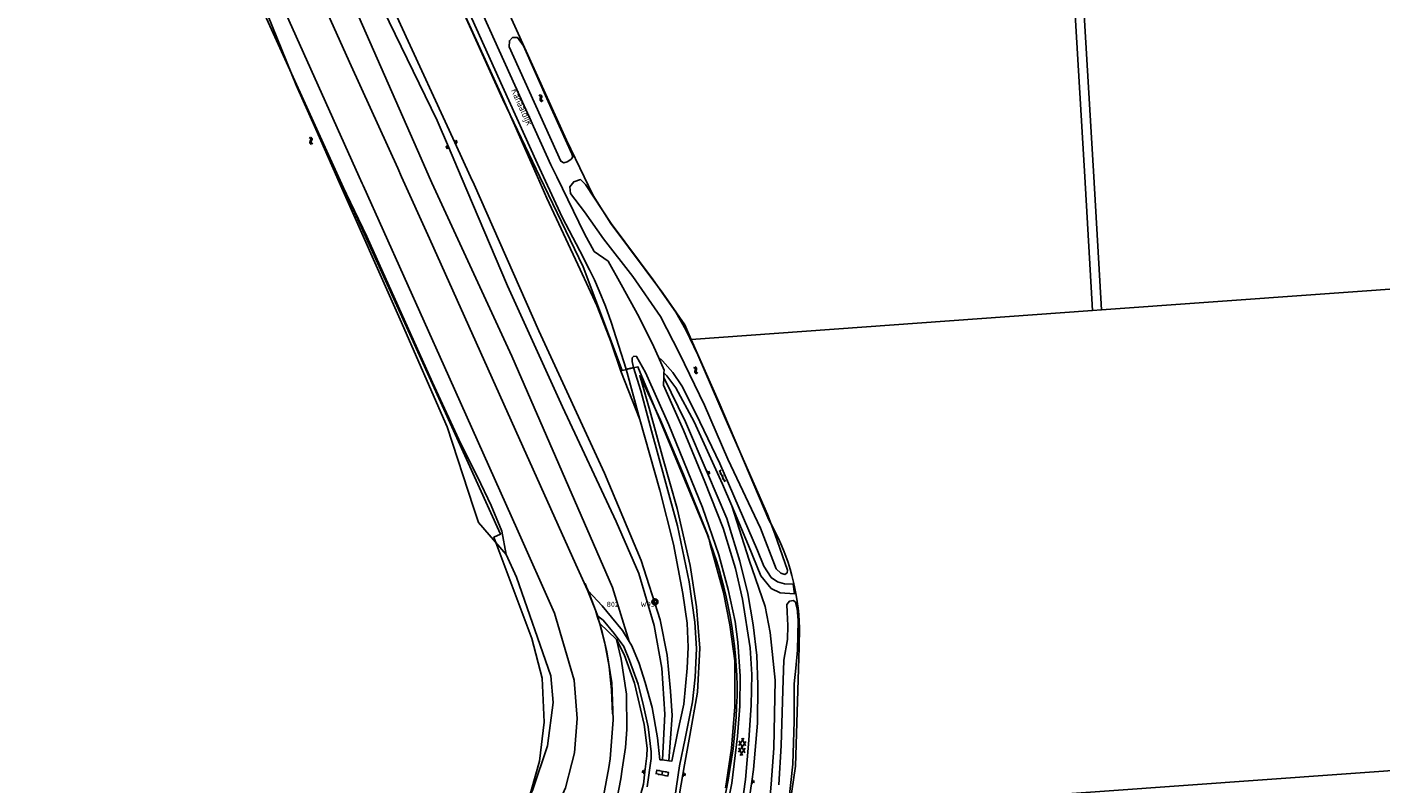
# Model space of a CAD drawing. Header units: metres. Extents: x 51973 to 58000, y 375000 to 380663.
# Tile 34 of 56: x 56044 to 56520, y 378286 to 378553. Entities that reach past the tile are written whole.
import ezdxf
from ezdxf.enums import TextEntityAlignment as Align

# ---------------------------------------------------------------- set-up
doc = ezdxf.new("R2010")
doc.units = ezdxf.units.M
doc.header["$LTSCALE"] = 0.1
doc.layers.get('0').update_dxf_attribs({"linetype": 'CONTINUOUS'})
doc.layers.add('B-WA-OG-TOPOGRAFIE-G', color=253, linetype='CONTINUOUS')
doc.styles.add('ISO', font='isocp.shx', dxfattribs={"height": 1.8})

# ---------------------------------------------------------------- blocks, each defined once
blk = doc.blocks.new('M01')
at = {"color": 0}
for radius in [1.05, 0.625]:
    blk.add_circle((0, 0), radius, dxfattribs=at)
blk = doc.blocks.new('S022')
at = {"color": 0}
for p, q in [((0.01, 1.15), (0.31, 1.15)), ((0.31, -2.3), (0.31, 2.3)), ((0.31, 2.1), (1.51, 2.1)), ((0.31, 0), (1.51, 0)), ((1.51, -2.3), (1.51, 2.3)), ((1.51, 1.05), (1.81, 1.05)), ((0.01, -1.15), (0.31, -1.15)), ((0.31, -2.1), (1.51, -2.1)), ((1.51, -1.05), (1.81, -1.05))]:
    blk.add_line(p, q, dxfattribs=at)
blk = doc.blocks.new('S016')
at = {"color": 0, "linetype": 'Continuous'}
for points in [[(0.01, -0.38), (2.65, 1.15)], [(2.65, -1.15), (0.01, 0.38)], [(5.07, -1.15), (1.09, 1.15)], [(1.09, -1.15), (5.07, 1.15)], [(6.16, -0.38), (3.51, 1.15)], [(3.51, -1.15), (6.16, 0.37)]]:
    blk.add_lwpolyline(points, dxfattribs=at)
blk = doc.blocks.new('S026')
at = {"color": 0}
for p, q in [((0, 0), (4.4, 0)), ((0.2, 0.5), (0.2, 0)), ((1.2, 0), (1.2, -0.5)), ((2.2, 0.5), (2.2, 0)), ((3.2, 0), (3.2, -0.5)), ((4.2, 0.5), (4.2, 0))]:
    blk.add_line(p, q, dxfattribs=at)
blk = doc.blocks.new('S05')
at = {"color": 0}
for p, q in [((0.08, 0.3), (0.38, 0.59)), ((0.11, -0.19), (0.41, 0.09)), ((0.38, 0.59), (0.68, 0.71)), ((0.41, 0.09), (0.71, 0.21)), ((0.68, 0.71), (1.01, 0.62)), ((0.71, 0.21), (1.02, 0.12)), ((1.01, 0.62), (1.33, 0.37)), ((1.02, 0.12), (1.36, -0.12)), ((1.33, 0.37), (1.66, 0.13)), ((1.66, 0.13), (1.97, 0.04)), ((1.97, 0.04), (2.28, 0.16)), ((2.28, 0.16), (2.58, 0.44)), ((1.36, -0.12), (1.68, -0.37)), ((1.68, -0.37), (2, -0.46)), ((2, -0.46), (2.31, -0.33)), ((2.31, -0.33), (2.61, -0.05))]:
    blk.add_line(p, q, dxfattribs=at)
blk = doc.blocks.new('S04')
at = {"color": 0}
for p, q in [((0, 0.5), (0.5, 0.5)), ((0, 0.25), (1, 0.25)), ((0, 0), (0.5, 0)), ((0, -0.25), (1, -0.25)), ((0, -0.5), (0.5, -0.5))]:
    blk.add_line(p, q, dxfattribs=at)

msp = doc.modelspace()

# ---------------------------------------------------------------- linework, layer by layer
at = {"layer": 'B-WA-OG-TOPOGRAFIE-G'}
for points in [[(56138.358, 378532.292), (56108.056, 378607.021), (56088.715, 378648.362), (56066.554, 378695.291), (56060.892, 378708.984), (56059.132, 378714.688), (56057.656, 378721.393), (56056.432, 378729.051), (56054.93, 378744.567), (56054.118, 378775.137), (56053.718, 378814.401), (56053.55, 378830.943), (56053.039, 378894.355), (56052.942, 378972.694), (56052.762, 379000)], [(56043.582, 378882.821), (56044.247, 378739.953), (56153.218, 378500)], [(56130.854, 378706.399), (56140.986, 378683.323), (56164.244, 378631.065), (56211.141, 378527.163), (56224.178, 378500)], [(56158.859, 378678.421), (56186.937, 378615.781), (56233.602, 378512.871), (56239.819, 378500)], [(56150.28, 378676.804), (56156.215, 378663.618), (56156.894, 378662.109), (56158.395, 378658.772), (56180.817, 378608.944), (56202.738, 378560.268), (56228.113, 378504.143), (56230.124, 378500)], [(56405.54, 378677.24), (56416.079, 378500)], [(56408.737, 378677.193), (56419.273, 378500)], [(56126.975, 378607.458), (56157.761, 378539.058), (56174.123, 378502.965), (56175.467, 378500)], [(56196.478, 378500), (56192.003, 378510.548), (56188.069, 378519.823), (56166.941, 378563.296), (56149.477, 378602.11)], [(56152.704, 378603.204), (56175.073, 378553.629), (56194.226, 378512.06), (56199.783, 378500)], [(56185.163, 378500), (56182.333, 378506.447), (56157.823, 378562.288), (56140.481, 378600.179)], [(56179.738, 378596.678), (56210.394, 378529.242), (56223.37, 378500)], [(56225.431, 378500), (56223.33, 378504.557), (56211.039, 378531.751), (56189.976, 378578.476)], [(56160.537, 378500), (56126.477, 378575.855)], [(56218.376, 378546.117), (56216.323, 378549.016), (56214.573, 378549.041), (56213.458, 378547.897), (56213.41, 378545.748), (56231.625, 378505.468), (56232.67, 378504.853), (56233.831, 378505.202), (56235.084, 378506.024), (56235.789, 378506.895), (56235.452, 378508.104), (56227.097, 378526.514), (56218.376, 378546.117)], [(56152.643, 378500), (56145.248, 378516.717), (56138.358, 378532.292)], [(56153.199, 378500), (56145.248, 378516.717)], [(56215.911, 378358.95), (56212.378, 378366.969), (56202.533, 378378.276), (56200.862, 378383.559), (56191.551, 378411.953), (56175.031, 378449.724), (56153.016, 378499.156), (56152.643, 378500)], [(56212.378, 378366.969), (56210.745, 378375.175), (56206.995, 378384.191), (56202.21, 378394.361), (56196.301, 378405.98), (56186.356, 378427.484), (56163.205, 378478.963), (56153.199, 378500)], [(56153.218, 378500), (56210.359, 378374.176), (56207.991, 378373.102), (56221.326, 378337.33), (56224.964, 378323.447), (56225.655, 378307.873), (56224.084, 378294.227), (56218.136, 378273.446), (56210.431, 378257.608), (56204.86, 378250.235), (56156.522, 378194.394)], [(56237.287, 378309.197), (56236.292, 378322.734), (56229.311, 378346.316), (56216.108, 378376.175), (56190.585, 378433.002), (56161.916, 378496.928), (56161.592, 378497.65), (56160.537, 378500)], [(56175.467, 378500), (56185.337, 378478.229), (56215.637, 378410.77), (56236.911, 378363.476), (56241.007, 378354.407)], [(56255.662, 378336.294), (56249.796, 378355.363), (56214.28, 378436.757), (56186.09, 378497.889), (56185.163, 378500)], [(56267.336, 378294.594), (56268.159, 378310.731), (56267.131, 378326.93), (56264.433, 378341.982), (56259.012, 378360.245), (56251.094, 378378.532), (56232.209, 378418.974), (56212.766, 378461.603), (56196.478, 378500)], [(56199.783, 378500), (56201.021, 378497.313), (56223.822, 378445.682), (56246.987, 378395.596), (56259.895, 378364.846), (56266.537, 378343.9), (56269, 378331.504), (56270.165, 378318.808), (56270.735, 378310.246), (56269.568, 378294.309)], [(56223.37, 378500), (56226.699, 378492.497), (56238.406, 378467.307), (56244.296, 378454.635), (56249.213, 378441.992), (56252.657, 378431.553), (56259.374, 378414.513)], [(56224.178, 378500), (56239.41, 378468.265), (56253.169, 378431.705), (56258.728, 378433.079), (56283.203, 378373.862)], [(56232.024, 378485.699), (56225.431, 378500)], [(56230.124, 378500), (56239.911, 378479.841), (56243.337, 378473.701)], [(56306.968, 378374.199), (56311.431, 378361.45), (56311.314, 378360.553), (56310.496, 378359.94), (56309.043, 378360.339), (56307.476, 378361.861), (56301.858, 378376.258), (56290.406, 378400.529), (56282.165, 378419.503), (56273.366, 378437.687), (56266.641, 378450.737), (56256.96, 378464.807), (56246.581, 378478.176), (56239.887, 378487.651), (56235.021, 378494.125), (56234.745, 378496.43), (56236.118, 378498.167), (56238.492, 378499.018), (56240.29, 378497.222), (56249.361, 378483.49), (56264.146, 378463.698), (56272.075, 378452.31), (56275.639, 378446.096), (56279.789, 378437.316), (56289.509, 378414.953), (56304.386, 378381.048), (56306.968, 378374.199)], [(56239.819, 378500), (56243.021, 378493.372), (56249.133, 378483.565), (56267.517, 378458.948), (56275.273, 378447.794), (56277.509, 378442.714)], [(56416.079, 378500), (56418.88, 378452.89)], [(56419.273, 378500), (56422.061, 378453.119)], [(56290.453, 378279.256), (56291.756, 378286.469), (56293.831, 378303.04), (56294.628, 378313.607), (56294.797, 378324.147), (56293.884, 378336.1), (56292.926, 378343.412), (56290.553, 378354.668), (56287.277, 378366.877), (56281.466, 378383.498), (56269.596, 378412.618), (56261.372, 378431.069), (56258.255, 378436.717), (56257.332, 378436.839), (56256.693, 378436.167), (56256.714, 378434.968), (56257.228, 378432.794), (56254.61, 378432.185), (56249.309, 378448.775), (56247.316, 378454.39), (56245.093, 378459.806), (56243.421, 378463.74), (56241.721, 378467.203), (56238.23, 378473.944), (56232.024, 378485.699)], [(56265.995, 378436.412), (56264.387, 378440.101), (56259.166, 378450.493), (56252.838, 378462.004), (56248.19, 378470.301), (56243.337, 378473.701)], [(56422.061, 378453.119), (56694.072, 378472.647)], [(56277.509, 378442.714), (56418.88, 378452.89)], [(56418.88, 378452.89), (56422.011, 378453.115)], [(56422.011, 378453.115), (56422.061, 378453.119)], [(56277.509, 378442.714), (56287.342, 378420.38), (56304.848, 378379.139)], [(56267.906, 378430.899), (56267.948, 378431.933), (56265.995, 378436.412)], [(56267.906, 378430.899), (56268.887, 378429.907), (56272.074, 378425.619), (56278.518, 378413.645), (56286.175, 378396.872), (56288.539, 378391.694), (56291.773, 378384.106), (56297.711, 378370.174), (56302.001, 378359.504), (56305.696, 378354.995), (56308.821, 378353.515), (56313.914, 378353.127), (56313.36, 378356.502), (56310.401, 378356.616), (56307.907, 378357.307), (56305.685, 378358.894), (56303.025, 378362.844), (56300.806, 378368.35), (56287.537, 378399.052), (56279.096, 378416.633), (56274.162, 378426.322), (56270.999, 378431.059), (56267.377, 378435.15), (56265.995, 378436.412)], [(56254.61, 378432.185), (56259.374, 378414.513), (56266.426, 378389.635), (56271.242, 378370.626), (56274.551, 378353.245), (56276.052, 378342.815), (56276.409, 378334.381), (56276.03, 378326.945), (56274.893, 378314.253), (56272.844, 378304.614), (56270.627, 378294.174), (56269.568, 378294.309), (56267.336, 378294.594), (56266.471, 378294.704), (56265.666, 378302.403), (56263.764, 378313.106), (56261.3, 378321.913), (56259.147, 378328.614), (56256.568, 378334.811), (56255.662, 378336.294), (56253.274, 378340.206), (56249.421, 378344.849), (56246.097, 378348.943), (56241.184, 378354.217), (56241.007, 378354.407), (56243.756, 378347.35), (56244.568, 378345.264), (56246.49, 378343.831), (56250.341, 378339.184), (56253.746, 378334.572), (56255.806, 378329.684), (56258.782, 378321.263), (56260.676, 378313.667), (56262.28, 378306.224), (56263.425, 378297.42), (56263.353, 378295.165), (56262.018, 378285.135)], [(56271.101, 378277.422), (56273.384, 378292.545), (56275.322, 378302.132), (56277.902, 378315.111), (56278.945, 378323.726), (56279.354, 378333.884), (56278.818, 378343.137), (56276.821, 378357.366), (56272.626, 378377.102), (56268.227, 378393.329), (56263.56, 378410.534), (56259.697, 378424.589), (56257.228, 378432.794)], [(56272.665, 378278.596), (56274.518, 378289.494), (56275.101, 378292.926), (56277.025, 378303.175), (56279.69, 378318.503), (56280.494, 378333.927), (56279.407, 378348.565), (56277.154, 378363.037), (56272.563, 378383.143), (56267.645, 378400.587), (56262.913, 378417.667), (56259.394, 378429.945), (56266.69, 378414.237), (56274.807, 378395.141), (56283.605, 378373.194), (56284.19, 378370.583), (56288.878, 378353.578), (56291.073, 378342.22), (56292.824, 378329.534), (56292.861, 378313.274), (56291.721, 378298.728), (56289.922, 378286.874), (56289.608, 378284.801)], [(56267.843, 378429.345), (56267.906, 378430.899)], [(56267.731, 378426.555), (56267.843, 378429.345)], [(56267.731, 378426.555), (56274.824, 378410.75), (56282.267, 378392.533), (56288.725, 378376.284), (56293.134, 378362.028), (56295.57, 378351.234), (56298.284, 378334.102), (56298.878, 378324.731), (56298.627, 378313.955), (56297.838, 378301.574), (56296.63, 378287.748), (56294.66, 378273.423), (56293.154, 378265.16), (56292.077, 378258.706), (56291.65, 378253.722), (56291.72, 378247.725), (56292.329, 378242.791), (56293.478, 378236.61), (56295.334, 378230.322), (56298.119, 378223.248), (56300.307, 378218.574), (56305.299, 378207.909), (56308.877, 378200.265), (56309.513, 378198.905)], [(56297.997, 378281.52), (56298.797, 378287.011), (56299.423, 378291.306), (56300.835, 378307.525), (56300.996, 378321.107), (56300.597, 378331.44), (56299.357, 378342.207), (56297.438, 378353.181), (56294.576, 378364.593), (56289.996, 378379.689), (56283.208, 378395.607), (56283.089, 378395.887), (56275.461, 378413.737), (56267.843, 378429.345)], [(56291.773, 378384.106), (56297.953, 378364.962), (56303.496, 378348.619), (56305.289, 378339.534), (56307.045, 378322.671), (56306.559, 378298.703), (56305.61, 378286.075), (56305.103, 378279.333), (56303.118, 378266.797), (56301.236, 378255.976), (56301.049, 378246.768)], [(56314.487, 378352.649), (56314.052, 378354.97), (56313.548, 378357.277), (56312.976, 378359.569), (56312.336, 378361.842), (56311.628, 378364.095), (56310.854, 378366.326), (56310.014, 378368.533), (56309.108, 378370.714), (56308.137, 378372.867), (56307.103, 378374.99), (56306.007, 378377.081), (56304.848, 378379.139)], [(56288.984, 378355.448), (56288.175, 378358.563), (56287.303, 378361.662), (56286.37, 378364.742), (56285.375, 378367.803), (56284.319, 378370.843), (56283.203, 378373.862)], [(56228.015, 378324.264), (56215.911, 378358.95)], [(56241.184, 378354.217), (56240.661, 378355.468), (56240.122, 378356.713)], [(56243.756, 378347.35), (56242.525, 378350.804), (56241.184, 378354.217)], [(56293.677, 378320.804), (56293.549, 378324.305), (56293.345, 378327.802), (56293.065, 378331.293), (56292.708, 378334.778), (56292.276, 378338.254), (56291.768, 378341.72), (56291.184, 378345.174), (56290.526, 378348.614), (56289.792, 378352.04), (56288.984, 378355.448)], [(56308.376, 378285.834), (56309.179, 378299.733), (56309.763, 378319.078), (56310.172, 378329.736), (56311.396, 378336.979), (56311.576, 378341.985), (56311.31, 378346.643), (56311.185, 378349.317), (56312.111, 378350.491), (56313.548, 378350.775), (56314.249, 378350.118), (56314.781, 378347.97), (56315.139, 378343.698), (56314.885, 378333.323), (56314.29, 378326.88), (56313.763, 378321.462), (56313.741, 378316.826), (56313.779, 378308.251), (56313.34, 378293.144), (56311.811, 378279.166)], [(56315.467, 378334.284), (56315.578, 378336.585), (56315.622, 378338.889), (56315.599, 378341.193), (56315.51, 378343.495), (56315.354, 378345.794), (56315.131, 378348.087), (56314.842, 378350.373), (56314.487, 378352.649)], [(56244.568, 378345.264), (56245.198, 378342.807), (56245.278, 378342.496), (56247.017, 378335.71), (56247.806, 378332.631), (56249.488, 378321.714), (56250.011, 378308.784), (56249.006, 378294.984), (56248.456, 378291.917), (56246.645, 378281.831), (56242.564, 378269.73), (56237.82, 378259.7), (56232.693, 378250.673), (56229.646, 378245.938), (56228.976, 378244.897), (56227.666, 378242.954)], [(56245.278, 378342.496), (56244.544, 378344.932), (56243.756, 378347.35)], [(56251.196, 378337.079), (56245.198, 378342.807)], [(56247.017, 378335.71), (56246.199, 378339.117), (56245.278, 378342.496)], [(56251.196, 378337.079), (56253.853, 378331.794), (56257.486, 378321.707), (56260.932, 378307.09), (56261.98, 378298.747), (56261.853, 378296.074), (56261.168, 378290.387), (56260.648, 378286.075), (56259.739, 378282.649), (56257.541, 378277.749), (56252.111, 378268.057), (56247.369, 378261.584), (56242.148, 378255.163), (56236.311, 378250.073)], [(56236.311, 378250.073), (56242.777, 378260.01), (56248.689, 378271.417), (56251.295, 378280.668), (56252.745, 378287.986), (56253.226, 378291.343), (56254.315, 378298.944), (56254.808, 378305.38), (56254.713, 378317.732), (56252.825, 378330.125), (56251.196, 378337.079)], [(56249.772, 378310.829), (56249.462, 378319.183), (56248.542, 378327.491), (56247.017, 378335.71)], [(56311.71, 378275.64), (56314.185, 378292.454), (56315.467, 378334.284)], [(56202.945, 378250.524), (56212.566, 378265.427), (56221.657, 378284.148), (56226.887, 378299.58), (56228.888, 378314.888), (56228.015, 378324.264)], [(56288.956, 378280.266), (56289.765, 378283.895), (56290.498, 378287.54), (56291.157, 378291.199), (56291.739, 378294.872), (56292.245, 378298.555), (56292.675, 378302.248), (56293.029, 378305.95), (56293.306, 378309.657), (56293.507, 378313.37), (56293.63, 378317.086), (56293.677, 378320.804)], [(56222.448, 378260.667), (56233.182, 378284.8), (56235.46, 378293.482), (56236.415, 378297.123), (56237.287, 378309.197)], [(56311.71, 378275.64), (56702.987, 378303.744)]]:
    msp.add_lwpolyline(points, dxfattribs=at)

# ---------------------------------------------------------------- block references
for name, p, rotation in [('S05', (56225.211, 378526.471), 113.3340412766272), ('S05', (56144.053, 378511.4), 105.2450703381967), ('S04', (56192.003, 378510.548), 202.9815647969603), ('S04', (56194.226, 378512.06), 24.73891680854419), ('S05', (56279.744, 378430.685), 113.7704758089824), ('S04', (56283.208, 378395.607), 23.09129517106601), ('S026', (56287.48, 378396.582), 294.8231403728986), ('S016', (56295.675, 378302.302), 265.29819168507), ('S04', (56261.168, 378290.387), 173.1361763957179), ('S022', (56267.455, 378290.873), 259.1058170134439), ('S04', (56274.518, 378289.494), 350.3471828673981), ('S04', (56298.797, 378287.011), 352.1774234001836)]:
    msp.add_blockref(name, p, dxfattribs=dict(at, rotation=rotation))
ref = msp.add_blockref('M01', (56264.72, 378350.31), dxfattribs=at)
ref.add_attrib('0', '802      W93', dxfattribs={"layer": '0', "color": 0, "height": 1.8, "style": 'ISO'}).set_placement((56264.72, 378350.31), align=Align.TOP_RIGHT)

# ---------------------------------------------------------------- texts
at = {"layer": 'B-WA-OG-TOPOGRAFIE-G', "style": 'ISO'}
msp.add_text('Kanaaldijk', height=2.5, rotation=294.33487, dxfattribs=at).set_placement((56213.948, 378530.396))

doc.saveas('drawing.dxf')
